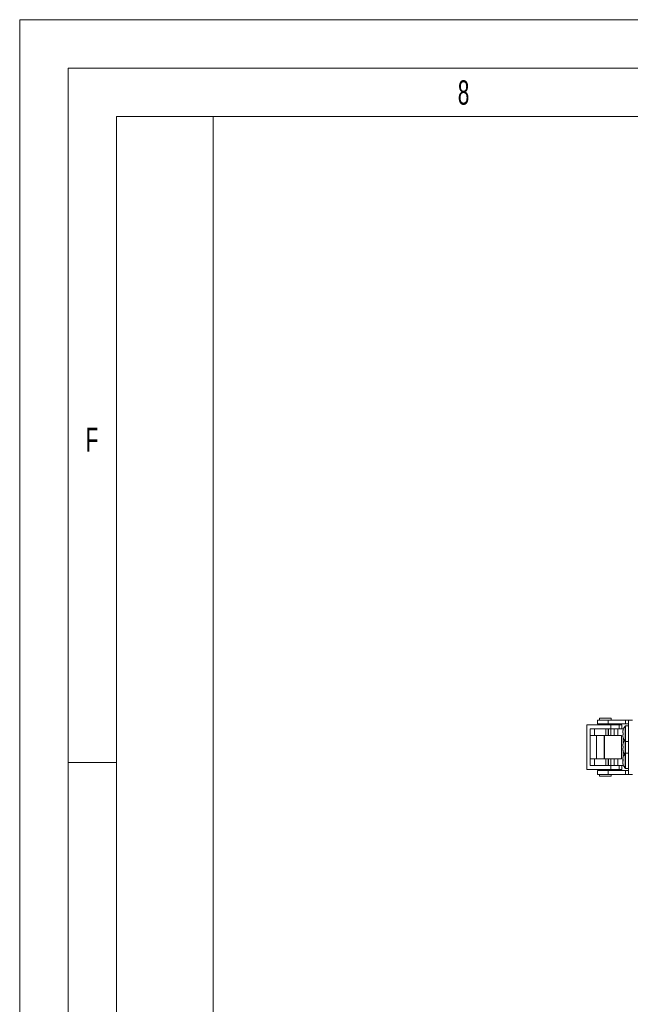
# Model space of a CAD drawing. Header units: millimetres. Extents: x 0 to 594, y 0 to 420.
# Tile 39 of 75: x 0 to 63, y 318 to 420. Entities that reach past the tile are written whole.
import ezdxf

# ---------------------------------------------------------------- set-up
doc = ezdxf.new("R2010")
doc.units = ezdxf.units.MM
doc.styles.add('SLDTEXTSTYLE0', font='TXT', dxfattribs={"width": 0.638186})

msp = doc.modelspace()

# ---------------------------------------------------------------- linework, layer by layer
at = {"color": 133, "linetype": 'Continuous', "lineweight": 0}
for p, q in [((594, 420), (0, 420)), ((0, 420), (0, 0)), ((5, 415), (5, 5)), ((589, 415), (5, 415)), ((10, 410), (10, 343.333)), ((81.75, 410), (10, 410)), ((20, 410), (20, 10)), ((5, 343.333), (10, 343.333)), ((10, 343.333), (10, 276.667))]:
    msp.add_line(p, q, dxfattribs=at)
at = {"color": 7, "linetype": 'Continuous', "lineweight": 15}
for p, q in [((59.707, 347.704), (59.707, 347.304)), ((59.707, 347.704), (60.794, 347.704)), ((59.907, 347.904), (59.907, 347.704)), ((61.107, 347.904), (59.907, 347.904)), ((60.794, 347.304), (60.794, 347.704)), ((60.794, 347.704), (62.573, 347.704)), ((61.107, 347.704), (61.107, 347.904)), ((62.573, 347.704), (62.573, 347.304)), ((62.573, 347.704), (62.907, 347.704)), ((62.907, 347.704), (62.907, 347.304)), ((63.307, 347.704), (62.907, 347.704)), ((58.606, 342.604), (58.606, 347.204)), ((61.085, 347.204), (58.606, 347.204)), ((58.927, 343.004), (58.927, 346.804)), ((58.939, 346.804), (58.939, 346.104)), ((58.94, 346.804), (59.398, 346.804)), ((59.398, 346.104), (59.398, 346.804)), ((59.398, 346.804), (60.564, 346.804)), ((59.707, 347.304), (60.794, 347.304)), ((60.307, 347.304), (60.307, 347.204)), ((60.564, 346.804), (60.564, 346.104)), ((60.564, 346.804), (60.636, 346.804)), ((60.636, 346.804), (61.085, 346.804)), ((60.707, 347.204), (60.707, 347.304)), ((62.573, 347.304), (60.794, 347.304)), ((60.801, 346.804), (60.801, 346.104)), ((60.818, 346.104), (60.818, 346.804)), ((61.071, 346.104), (61.071, 346.804)), ((61.085, 346.804), (61.085, 347.204)), ((61.085, 347.204), (61.927, 347.204)), ((61.927, 346.804), (61.085, 346.804)), ((61.428, 346.804), (61.428, 346.104)), ((61.786, 346.804), (61.786, 346.104)), ((61.927, 347.204), (61.927, 346.804)), ((61.927, 347.204), (62.197, 347.204)), ((62.196, 346.804), (61.927, 346.804)), ((62.33, 346.804), (62.196, 346.804)), ((62.197, 346.804), (62.197, 347.204)), ((62.33, 346.804), (62.33, 346.616)), ((62.35, 346.703), (62.354, 346.701)), ((62.573, 347.304), (62.907, 347.304)), ((62.907, 347.104), (62.598, 347.104)), ((62.907, 347.304), (62.907, 342.504)), ((58.939, 346.104), (59.398, 346.104)), ((59.398, 346.104), (60.564, 346.104)), ((59.575, 346.104), (59.575, 343.704)), ((60.375, 343.704), (60.375, 346.104)), ((60.415, 343.704), (60.415, 346.104)), ((60.564, 346.104), (60.801, 346.104)), ((60.801, 346.104), (60.818, 346.104)), ((60.818, 346.104), (61.071, 346.104)), ((61.071, 346.104), (61.428, 346.104)), ((61.428, 346.104), (61.786, 346.104)), ((61.786, 346.104), (62.165, 346.104)), ((62.165, 346.104), (62.165, 343.704)), ((62.303, 346.407), (62.303, 346.478)), ((62.354, 346.407), (62.303, 346.407)), ((62.303, 346.131), (62.303, 346.201)), ((62.303, 346.201), (62.354, 346.201)), ((62.33, 346.407), (62.33, 346.201)), ((62.33, 345.992), (62.33, 345.216)), ((62.354, 345.907), (62.35, 345.905)), ((62.303, 345.007), (62.303, 345.078)), ((62.354, 345.007), (62.303, 345.007)), ((62.303, 344.731), (62.303, 344.801)), ((62.303, 344.801), (62.354, 344.801)), ((62.35, 345.304), (62.33, 345.304)), ((62.33, 345.007), (62.33, 344.801)), ((62.33, 344.592), (62.33, 343.831)), ((62.35, 345.303), (62.354, 345.301)), ((62.598, 345.504), (62.907, 345.504)), ((58.939, 343.704), (58.939, 343.004)), ((59.398, 343.704), (58.939, 343.704)), ((59.398, 343.004), (59.398, 343.704)), ((60.564, 343.704), (59.398, 343.704)), ((60.564, 343.704), (60.564, 343.004)), ((60.801, 343.704), (60.564, 343.704)), ((60.801, 343.004), (60.801, 343.704)), ((60.818, 343.704), (60.801, 343.704)), ((60.818, 343.004), (60.818, 343.704)), ((61.071, 343.704), (60.818, 343.704)), ((61.071, 343.704), (61.071, 343.004)), ((61.428, 343.704), (61.071, 343.704)), ((61.428, 343.704), (61.428, 343.004)), ((61.786, 343.704), (61.428, 343.704)), ((61.786, 343.704), (61.786, 343.004)), ((62.165, 343.704), (61.786, 343.704)), ((62.303, 343.644), (62.303, 343.697)), ((62.303, 343.645), (62.303, 343.566)), ((62.33, 344.504), (62.35, 344.504)), ((62.33, 343.534), (62.33, 343.474)), ((62.354, 344.507), (62.35, 344.505)), ((62.907, 344.304), (62.598, 344.304)), ((58.606, 342.604), (61.085, 342.604)), ((59.398, 343.004), (58.94, 343.004)), ((60.564, 343.004), (59.398, 343.004)), ((59.707, 342.504), (59.707, 342.104)), ((59.707, 342.504), (60.794, 342.504)), ((60.307, 342.604), (60.307, 342.504)), ((60.636, 343.004), (60.564, 343.004)), ((61.085, 343.004), (60.636, 343.004)), ((60.707, 342.504), (60.707, 342.604)), ((60.794, 342.104), (60.794, 342.504)), ((60.794, 342.504), (62.573, 342.504)), ((61.085, 342.604), (61.085, 343.004)), ((61.085, 343.004), (61.927, 343.004)), ((61.927, 342.604), (61.085, 342.604)), ((61.927, 343.004), (61.927, 342.604)), ((61.927, 343.004), (62.196, 343.004)), ((62.197, 342.604), (61.927, 342.604)), ((62.33, 343.004), (62.196, 343.004)), ((62.197, 342.604), (62.197, 343.004)), ((62.303, 343.358), (62.303, 343.443)), ((62.303, 343.358), (62.303, 343.312)), ((62.33, 343.177), (62.33, 343.004)), ((62.573, 342.504), (62.907, 342.504)), ((62.573, 342.504), (62.573, 342.104)), ((62.598, 342.704), (62.907, 342.704)), ((62.907, 342.504), (62.907, 342.104)), ((60.794, 342.104), (59.707, 342.104)), ((59.907, 342.104), (59.907, 341.904)), ((59.907, 341.904), (61.107, 341.904)), ((62.573, 342.104), (60.794, 342.104)), ((61.107, 341.904), (61.107, 342.104)), ((62.907, 342.104), (62.573, 342.104)), ((63.307, 342.104), (62.907, 342.104))]:
    msp.add_line(p, q, dxfattribs=at)
at = {"color": 8, "linetype": 'Continuous', "lineweight": 15}
for p, q in [((62.54, 346.304), (62.54, 347.075)), ((62.598, 346.304), (62.598, 347.104)), ((62.54, 345.534), (62.54, 346.304)), ((62.598, 345.504), (62.598, 346.304)), ((62.54, 344.904), (62.54, 345.534)), ((62.54, 344.275), (62.54, 344.904)), ((62.598, 344.904), (62.598, 345.504)), ((62.598, 344.304), (62.598, 344.904)), ((62.54, 343.678), (62.54, 344.275)), ((62.54, 342.734), (62.54, 343.678)), ((62.598, 343.684), (62.598, 344.304)), ((62.598, 342.704), (62.598, 343.684))]:
    msp.add_line(p, q, dxfattribs=at)
at = {"color": 7, "linetype": 'Continuous', "lineweight": 15}
for centre, radius, start, end in [((63.587, 346.304), 1.296, 162.16487, 172.30324), ((63.587, 346.304), 1.3, 143.64163, 162.13742), ((62.598, 347.032), 0.072, 90, 143.64163), ((63.587, 346.304), 1.296, 187.69676, 197.83513), ((63.786, 346.304), 1.436, 175.88569, 184.11431), ((63.587, 346.304), 1.3, 197.86258, 216.35837), ((63.587, 344.904), 1.3, 147.42103, 162.13742), ((63.587, 344.904), 1.296, 162.16487, 172.30324), ((63.587, 344.904), 1.296, 187.69676, 197.83513), ((63.786, 344.904), 1.436, 175.88569, 184.11431), ((62.598, 345.576), 0.072, 216.35837, 270), ((63.527, 343.527), 1.235, 161.72052, 172.09828), ((62.449, 343.548), 0.174, 123.01155, 146.60147), ((62.449, 343.662), 0.174, 213.39853, 236.98845), ((63.587, 344.904), 1.3, 197.86258, 212.57897), ((63.713, 343.594), 1.363, 175.77746, 184.22254), ((63.587, 343.504), 1.3, 143.64163, 161.72036), ((62.598, 344.232), 0.072, 90, 143.64163), ((62.449, 343.347), 0.174, 123.01155, 146.60147), ((63.527, 343.528), 1.235, 187.90172, 198.27948), ((63.527, 343.482), 1.235, 187.90172, 198.27948), ((62.424, 343.117), 0.0744, 161.84593, 198.15407), ((63.587, 343.504), 1.3, 198.27964, 216.35837), ((62.598, 342.776), 0.072, 216.35837, 270)]:
    msp.add_arc(centre, radius, start, end, dxfattribs=at)

# ---------------------------------------------------------------- texts
at = {"color": 254, "linetype": 'Continuous', "lineweight": 0, "char_height": 2.5, "attachment_point": 2, "style": 'SLDTEXTSTYLE0'}
for s, insert in [('8', (45.857, 413.735)), ('F', (7.465, 377.901))]:
    msp.add_mtext(s, dxfattribs=dict(at, insert=insert))

doc.saveas('drawing.dxf')
